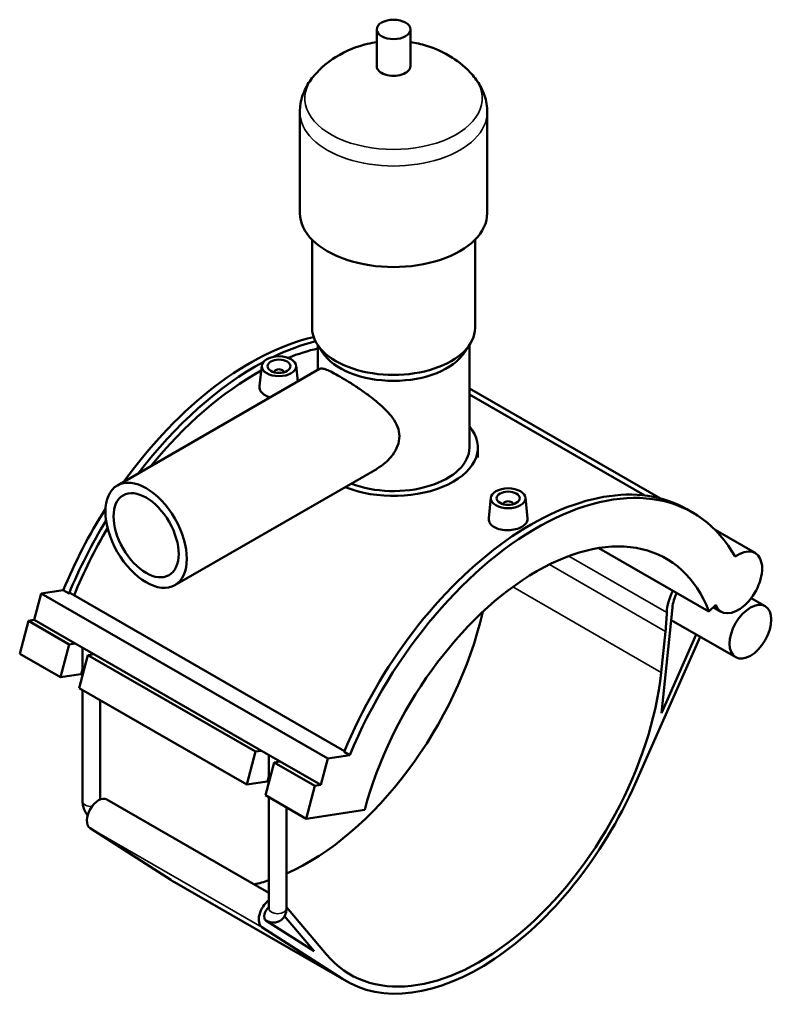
# Model space of a CAD drawing. Header units: millimetres. Extents: x 0 to 1010, y -235 to 1214.
# Tile 7 of 7: x 682 to 1010, y 697 to 1124. Entities that reach past the tile are written whole.
import ezdxf

# ---------------------------------------------------------------- set-up
doc = ezdxf.new("R2010")
doc.units = ezdxf.units.MM
doc.layers.add('Visible (ISO)', color=7, linetype='Continuous', lineweight=50)
doc.layers.add('Visible Narrow (ISO)', color=7, linetype='Continuous', lineweight=35)

msp = doc.modelspace()

# ---------------------------------------------------------------- linework, layer by layer
at = {"layer": 'Visible (ISO)'}
for p, q in [((837.316, 1103.988), (837.316, 1119.946)), ((851.956, 1103.988), (851.956, 1119.946)), ((803.969, 1040.154), (803.969, 1084.04)), ((885.302, 1040.154), (885.302, 1084.04)), ((809.256, 990.283), (809.256, 1028.607)), ((880.016, 990.283), (880.016, 1028.607)), ((813.806, 979.613), (811.522, 983.108)), ((811.696, 972.04), (811.696, 982.843)), ((875.465, 979.613), (877.749, 983.108)), ((877.576, 938.418), (877.576, 982.843)), ((724.68, 921.93), (812.491, 972.497)), ((787.369, 973.924), (786.409, 964.97)), ((792.855, 971.205), (792.855, 971.019)), ((796.855, 971.205), (796.855, 971.019)), ((802.341, 973.924), (803.075, 967.076)), ((877.576, 964.033), (960.54, 916.256)), ((877.576, 961.411), (953.785, 917.526)), ((881.236, 934), (881.236, 938.418)), ((749.631, 878.601), (837.442, 929.168)), ((886.93, 916.591), (885.97, 907.636)), ((901.902, 916.591), (902.865, 907.609)), ((892.416, 913.686), (892.416, 913.872)), ((896.416, 913.686), (896.416, 913.872)), ((974.517, 910.143), (972.028, 911.577)), ((984.33, 902.557), (1001.662, 892.576)), ((933.779, 894.707), (981.613, 867.161)), ((688.593, 863.481), (691.64, 874.915)), ((691.64, 874.915), (701.174, 876.394)), ((691.64, 874.915), (816.091, 803.249)), ((701.174, 876.394), (703.663, 874.96)), ((703.663, 874.96), (704.296, 875.058)), ((704.296, 875.058), (823.291, 806.534)), ((999.964, 872.973), (1006.023, 869.484)), ((960.976, 823.064), (965.759, 868.88)), ((981.613, 867.161), (984.546, 870.084)), ((983.525, 869.067), (986.979, 867.078)), ((682.242, 848.793), (686.051, 863.087)), ((686.051, 863.087), (688.593, 863.481)), ((686.051, 863.087), (703.773, 852.881)), ((688.593, 863.481), (706.315, 853.275)), ((965.191, 863.439), (993.24, 847.286)), ((949.547, 792.333), (977.777, 856.191)), ((962.731, 858.516), (960.872, 840.712)), ((976.058, 857.181), (960.976, 823.064)), ((699.964, 838.588), (703.773, 852.881)), ((703.773, 852.881), (706.315, 853.275)), ((706.315, 853.275), (714.429, 848.603)), ((709.561, 839.48), (709.561, 851.406)), ((682.242, 848.793), (699.964, 838.588)), ((711.887, 848.209), (708.078, 833.916)), ((714.429, 848.603), (711.887, 848.209)), ((711.887, 848.209), (784.666, 806.298)), ((714.429, 848.603), (787.208, 806.692)), ((708.86, 839.967), (699.964, 838.588)), ((708.078, 833.916), (780.857, 792.005)), ((709.561, 784.695), (709.561, 833.062)), ((717.211, 785.545), (717.211, 828.656)), ((780.857, 792.005), (784.666, 806.298)), ((784.666, 806.298), (787.208, 806.692)), ((787.208, 806.692), (795.322, 802.02)), ((790.454, 792.897), (790.454, 804.823)), ((816.091, 803.249), (825.625, 804.727)), ((823.136, 806.161), (825.625, 804.727)), ((792.78, 801.626), (788.971, 787.332)), ((795.322, 802.02), (792.78, 801.626)), ((792.78, 801.626), (810.502, 791.42)), ((795.322, 802.02), (813.044, 791.814)), ((813.044, 791.814), (816.091, 803.249)), ((789.753, 793.384), (780.857, 792.005)), ((806.693, 777.127), (810.502, 791.42)), ((810.502, 791.42), (813.044, 791.814)), ((788.971, 787.332), (806.693, 777.127)), ((720.09, 785.545), (790.454, 745.026)), ((790.454, 738.112), (790.454, 786.478)), ((798.104, 738.112), (798.104, 782.073)), ((806.693, 777.127), (832.109, 781.068)), ((747.836, 750.574), (712.803, 773.129)), ((749.475, 749.575), (824.145, 706.575)), ((815.468, 718.224), (798.104, 738.81)), ((810.078, 719.586), (789.205, 733.024)), ((789.232, 733.007), (789.259, 732.991)), ((797.263, 734.779), (810.078, 719.586)), ((787.473, 730.129), (822.507, 707.574))]:
    msp.add_line(p, q, dxfattribs=at)
for centre, major_axis, ratio in [((844.636, 1119.946), (7.32, 0), 0.5758617), ((794.855, 973.658), (7.5, 0), 0.5758617), ((794.855, 973.658), (5, 0), 0.5758617), ((737.155, 900.266), (12.476, -21.665), 0.5780931), ((737.155, 900.266), (9.981, -17.332), 0.5780931), ((894.416, 916.325), (7.5, 0), 0.5758617), ((894.416, 916.325), (5, 0), 0.5758617), ((999.631, 858.385), (6.391, 11.099), 0.5780931)]:
    msp.add_ellipse(centre, major_axis=major_axis, ratio=ratio, dxfattribs=at)
for centre, major_axis, ratio, start_param, end_param in [((844.636, 1103.988), (-7.32, 0), 0.5758617, 0, 3.1415927), ((844.636, 1040.154), (-40.667, 0), 0.5758617, 0, 3.1415927), ((844.636, 990.283), (-35.38, 0), 0.5758617, 0, 3.1415927), ((782.41, 864.324), (-67.656, -117.486), 0.5780931, 3.6339622, 4.5350044), ((784.899, 862.891), (67.656, 117.486), 0.5780931, 0.5108468, 0.7040372), ((784.899, 862.891), (-65.685, -114.064), 0.5780931, 3.6330162, 3.7746726), ((844.636, 986.294), (-32.94, 0), 0.5758617, 0.3599086, 2.7816841), ((784.899, 862.891), (67.656, 117.486), 0.5780931, 0.7504434, 1.3466818), ((784.899, 862.891), (-65.685, -114.064), 0.5780931, 3.9010082, 4.4388066), ((794.855, 971.205), (-2, 0), 0.5758617, 2.9729035, 6.4518745), ((844.636, 938.418), (36.6, 0), 0.5758617, 4.0991897, 6.7342121), ((844.636, 938.418), (32.94, 0), 0.5758617, 4.1185481, 6.2831853), ((906.861, 792.657), (67.656, 117.486), 0.5780931, 5.9510567, 8.0777142), ((904.372, 794.091), (67.656, 117.486), 0.5780931, 0, 1.7945289), ((894.416, 913.872), (-2, 0), 0.5758617, 2.9729035, 6.4518745), ((782.41, 864.324), (-67.656, -117.486), 0.5780931, 4.6406683, 4.9361215), ((784.899, 862.891), (67.656, 117.486), 0.5780931, 1.5306189, 1.7945289), ((784.899, 862.891), (-65.685, -114.064), 0.5780931, 4.6905084, 4.9398293), ((906.861, 792.657), (56.141, 97.491), 0.5780931, 5.8449193, 8.2883802), ((994.321, 879.827), (-7.342, -12.749), 0.5780931, 5.8449193, 10.3390253), ((974.741, 872.719), (-8.076, -14.024), 0.5780931, 4.7981733, 5.4537447), ((974.741, 872.719), (-6.391, -11.099), 0.5780931, 4.8208583, 5.3681287), ((807.3, 849.991), (56.141, 97.491), 0.5780931, 3.8091957, 5.2003789), ((883.829, 824.795), (56.141, 97.491), 0.5780931, 5.3681287, 5.4537447), ((712.917, 837.631), (-5.544, 1.477), 0.3434135, 5.4505807, 5.6201311), ((881.971, 806.991), (-56.141, -97.491), 0.5780931, 6.0767174, 8.5097214), ((793.81, 791.048), (-5.544, 1.477), 0.3434135, 5.4505807, 5.6201311), ((881.971, 806.991), (-57.825, -100.415), 0.5780931, 6.2545395, 8.0363943), ((716.497, 779.306), (-3.593, -6.239), 0.5780931, 3.1415927, 6.2545395), ((807.3, 849.991), (-57.825, -100.415), 0.5780931, 6.2545395, 6.2831853), ((807.3, 849.991), (56.141, 97.491), 0.5780931, 3.6296002, 3.7116726), ((791.168, 736.306), (-3.593, -6.239), 0.5780931, 4.0657103, 6.2545395), ((791.168, 736.306), (-1.909, -3.315), 0.5780931, 4.1921067, 6.2545395)]:
    msp.add_ellipse(centre, major_axis=major_axis, ratio=ratio, start_param=start_param, end_param=end_param, dxfattribs=at)
for points, knots in [([(837.316, 1114.419), (835.984, 1114.22), (834.64, 1113.963), (828.901, 1112.6), (824.311, 1110.944), (816.398, 1105.935), (813.256, 1103.458), (810.245, 1100.023)], [7.32269345, 7.32269345, 7.32269345, 7.32269345, 7.45993851, 7.45993851, 7.90124478, 7.90124478, 8.17184916, 8.17184916, 8.17184916, 8.17184916]), ([(879.026, 1100.023), (876.122, 1103.335), (873.095, 1105.756), (866.277, 1110.157), (862.554, 1111.725), (856.593, 1113.562), (854.257, 1114.075), (851.956, 1114.419)], [5.96531778, 5.96531778, 5.96531778, 5.96531778, 6.22626042, 6.22626042, 6.57732596, 6.57732596, 6.81447349, 6.81447349, 6.81447349, 6.81447349]), ([(810.245, 1100.023), (809.52, 1099.196), (808.835, 1098.319), (807.566, 1096.456), (806.982, 1095.471), (805.944, 1093.398), (805.491, 1092.31), (804.748, 1090.049), (804.459, 1088.876), (804.069, 1086.482), (803.969, 1085.261), (803.969, 1084.04)], [1.88866385, 1.88866385, 1.88866385, 1.88866385, 1.98216998, 1.98216998, 2.07567611, 2.07567611, 2.16918223, 2.16918223, 2.26268836, 2.26268836, 2.35619449, 2.35619449, 2.35619449, 2.35619449]), ([(885.302, 1084.04), (885.302, 1085.261), (885.202, 1086.482), (884.812, 1088.876), (884.523, 1090.049), (883.78, 1092.31), (883.327, 1093.398), (882.289, 1095.471), (881.705, 1096.456), (880.436, 1098.319), (879.751, 1099.196), (879.026, 1100.023)], [5.49778714, 5.49778714, 5.49778714, 5.49778714, 5.59129327, 5.59129327, 5.6847994, 5.6847994, 5.77830553, 5.77830553, 5.87181166, 5.87181166, 5.96531778, 5.96531778, 5.96531778, 5.96531778]), ([(812.491, 972.497), (812.763, 972.654), (813.132, 972.712), (814.116, 972.6), (814.735, 972.428), (816.228, 971.857), (817.106, 971.456), (819.081, 970.456), (820.18, 969.855), (822.507, 968.515), (823.784, 967.748), (826.472, 966.063), (827.883, 965.145), (830.723, 963.221), (832.155, 962.212), (834.92, 960.162), (836.254, 959.121), (838.738, 957.047), (839.98, 955.937), (842.285, 953.623), (843.347, 952.419), (845.144, 949.93), (845.878, 948.641), (846.881, 945.988), (847.147, 944.622), (847.147, 941.87), (846.881, 940.477), (845.878, 937.763), (845.144, 936.442), (843.347, 933.977), (842.285, 932.832), (839.98, 930.802), (838.738, 929.918), (837.469, 929.184), (837.455, 929.176), (837.442, 929.168)], [2.0254793, 2.0254793, 2.0254793, 2.0254793, 2.5138385, 2.5138385, 3.0074958, 3.0074958, 3.5011531, 3.5011531, 3.9948105, 3.9948105, 4.4884678, 4.4884678, 4.9821251, 4.9821251, 5.4757824, 5.4757824, 5.9694398, 5.9694398, 6.4744851, 6.4744851, 6.9795304, 6.9795304, 7.4845756, 7.4845756, 7.9896209, 7.9896209, 8.4946662, 8.4946662, 8.9997115, 8.9997115, 9.5047568, 9.5047568, 10.0098021, 10.0098021, 10.0151002, 10.0151002, 10.0151002, 10.0151002]), ([(791.116, 960.189), (790.267, 960.415), (789.494, 960.729), (788.11, 961.525), (787.46, 962.086), (786.599, 963.33), (786.389, 964.013), (786.392, 964.757), (786.398, 964.863), (786.41, 964.97)], [2.28329563, 2.28329563, 2.28329563, 2.28329563, 2.55119556, 2.55119556, 2.87019799, 2.87019799, 3.18920041, 3.18920041, 3.24134401, 3.24134401, 3.24134401, 3.24134401]), ([(902.864, 907.609), (902.875, 907.514), (902.88, 907.419), (902.877, 906.741), (902.662, 906.119), (901.795, 904.961), (901.143, 904.425), (899.641, 903.56), (898.689, 903.173), (896.606, 902.631), (895.473, 902.478), (893.348, 902.419), (892.214, 902.51), (890.127, 902.963), (889.175, 903.326), (888.423, 903.759), (887.671, 904.192), (887.02, 904.753), (886.16, 905.997), (885.95, 906.68), (885.953, 907.424), (885.959, 907.53), (885.971, 907.636)], [3.1379675, 3.1379675, 3.1379675, 3.1379675, 3.1892004, 3.1892004, 3.5079969, 3.5079969, 3.8267933, 3.8267933, 4.1455898, 4.1455898, 4.4643863, 4.4643863, 4.7833887, 4.7833887, 5.1023911, 5.1023911, 5.1023911, 5.4213936, 5.4213936, 5.740396, 5.740396, 5.7925396, 5.7925396, 5.7925396, 5.7925396]), ([(711.722, 778.595), (711.661, 778.676), (711.602, 778.757), (711.145, 779.405), (710.797, 780.007), (710.217, 781.264), (709.984, 781.919), (709.657, 783.273), (709.561, 783.972), (709.561, 784.695)], [3.72429047, 3.72429047, 3.72429047, 3.72429047, 3.76991118, 3.76991118, 4.08407045, 4.08407045, 4.39822972, 4.39822972, 4.71238898, 4.71238898, 4.71238898, 4.71238898]), ([(798.104, 738.112), (798.104, 737.388), (798.01, 736.637), (797.522, 735.182), (797.151, 734.478), (796.182, 733.389), (795.663, 732.975), (794.549, 732.392), (793.966, 732.209), (792.77, 732.028), (792.161, 732.046), (790.896, 732.252), (790.263, 732.477), (789.543, 732.834), (789.399, 732.911), (789.259, 732.991)], [1.5707963, 1.5707963, 1.5707963, 1.5707963, 1.8849556, 1.8849556, 2.1680662, 2.1680662, 2.3812874, 2.3812874, 2.5801963, 2.5801963, 2.7986581, 2.7986581, 3.0714968, 3.0714968, 3.1415927, 3.1415927, 3.1415927, 3.1415927])]:
    msp.add_open_spline(points, degree=3, knots=knots, dxfattribs=at)
msp.add_open_spline([(790.454, 738.112), (790.454, 738.106), (790.454, 738.104), (790.454, 738.104)], degree=3, dxfattribs=at)
at = {"layer": 'Visible Narrow (ISO)'}
for p, q in [((963.308, 866.692), (920.732, 891.21)), ((912.308, 887.552), (962.731, 858.516)), ((896.423, 877.826), (960.872, 840.712)), ((708.86, 839.967), (709.561, 842.6)), ((789.753, 793.384), (790.454, 796.016)), ((712.803, 773.129), (787.473, 730.129)), ((747.836, 750.574), (822.507, 707.574))]:
    msp.add_line(p, q, dxfattribs=at)
for centre, major_axis, ratio, start_param, end_param in [((844.636, 1090.024), (-38.525, 0), 0.5758617, 5.8156547, 9.8923086), ((844.636, 1084.04), (-40.667, 0), 0.5758617, 0, 3.1415927), ((713.386, 784.695), (-3.825, 0), 0.5758617, 0, 1.6302581), ((794.279, 738.112), (3.825, 0), 0.5758617, 3.1415927, 6.2831853), ((791.168, 736.306), (-1.909, -3.315), 0.5780931, 6.2545395, 6.2831853)]:
    msp.add_ellipse(centre, major_axis=major_axis, ratio=ratio, start_param=start_param, end_param=end_param, dxfattribs=at)

doc.saveas('drawing.dxf')
